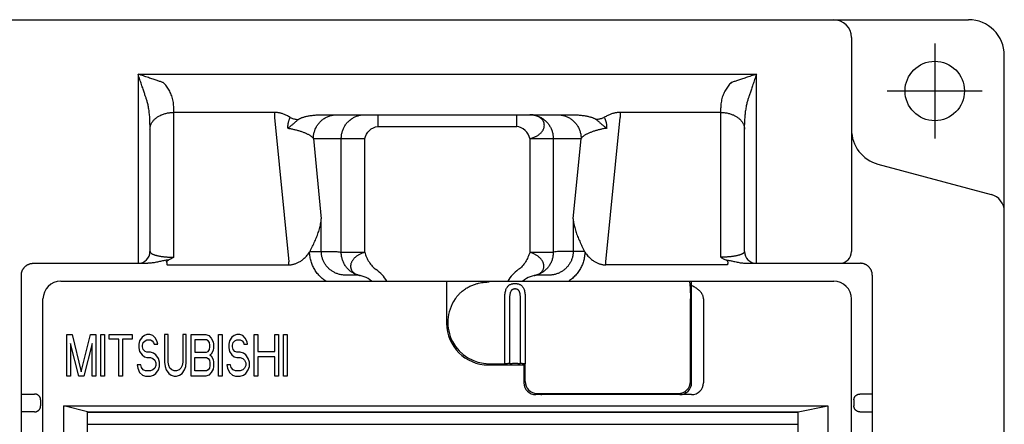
# Model space of a CAD drawing. Extents: x 30 to 700, y -51 to 301.
# Tile 5 of 6: x 217 to 300, y 167 to 201. Entities that reach past the tile are written whole.
import ezdxf

# ---------------------------------------------------------------- set-up
doc = ezdxf.new("R2010")
doc.units = 0
for name, color, linetype in [('10', 4, 'CONTINUOUS'), ('11', 7, 'CONTINUOUS'), ('12', 3, 'CONTINUOUS')]:
    doc.layers.add(name, color=color, linetype=linetype)

msp = doc.modelspace()

# ---------------------------------------------------------------- linework, layer by layer
at = {"layer": '10'}
for p, q in [((82.888, 200.87), (296.588, 200.87)), ((286.738, 199.37), (286.738, 181.37)), ((299.588, 53.37), (299.588, 197.87)), ((226.738, 196.284), (226.738, 180.37)), ((226.738, 196.284), (278.738, 196.284)), ((278.738, 180.37), (278.738, 196.284)), ((229.738, 180.881), (229.738, 193.456)), ((238.206, 193.065), (229.738, 193.065)), ((238.206, 193.065), (238.206, 192.628)), ((267.27, 193.065), (267.27, 192.628)), ((275.738, 193.065), (267.27, 193.065)), ((275.738, 180.881), (275.738, 193.456)), ((238.206, 192.628), (239.405, 180.484)), ((242.177, 192.87), (263.299, 192.87)), ((246.891, 192.87), (246.891, 191.87)), ((258.585, 191.87), (258.585, 192.87)), ((266.071, 180.484), (267.27, 192.628)), ((227.738, 192.041), (227.738, 181.37)), ((246.891, 191.87), (258.585, 191.87)), ((277.738, 181.37), (277.738, 192.041)), ((241.479, 190.87), (242.147, 184.104)), ((241.479, 190.87), (245.795, 190.87)), ((243.826, 181.3), (243.826, 190.87)), ((245.795, 181.3), (245.795, 190.87)), ((259.681, 190.87), (259.681, 181.3)), ((259.681, 190.87), (263.997, 190.87)), ((261.65, 190.87), (261.65, 181.3)), ((263.329, 184.104), (263.997, 190.87)), ((288.962, 188.717), (298.476, 186.168)), ((242.147, 181.37), (242.147, 184.104)), ((263.329, 184.104), (263.329, 181.37)), ((241.198, 181.37), (243.082, 181.37)), ((264.278, 181.37), (262.394, 181.37)), ((243.826, 181.3), (245.795, 181.3)), ((259.681, 181.3), (261.65, 181.3)), ((217.924, 180.37), (227.55, 180.37)), ((229.172, 180.239), (239.405, 180.239)), ((239.405, 180.239), (239.405, 180.484)), ((266.071, 180.239), (266.071, 180.484)), ((276.304, 180.239), (266.071, 180.239)), ((277.926, 180.37), (287.482, 180.37)), ((216.923, 52.37), (216.923, 179.37)), ((220.238, 178.87), (285.238, 178.87)), ((245.052, 179.37), (244.208, 179.37)), ((252.688, 178.87), (252.688, 175.32)), ((261.268, 179.37), (260.424, 179.37)), ((273.288, 170.32), (273.288, 178.87)), ((288.484, 179.37), (288.484, 75.37)), ((218.738, 119.62), (218.738, 177.37)), ((257.572, 171.92), (257.572, 177.37)), ((258.005, 171.937), (258.005, 177.37)), ((258.871, 177.37), (258.871, 171.937)), ((259.304, 177.37), (259.304, 171.92)), ((273.188, 170.42), (273.188, 177.37)), ((273.188, 177.37), (273.288, 177.37)), ((274.288, 177.37), (274.288, 170.32)), ((286.738, 52.37), (286.738, 177.37)), ((220.738, 170.87), (220.738, 174.37)), ((220.738, 174.37), (221.197, 174.37)), ((221.197, 174.37), (221.963, 171.242)), ((221.963, 171.242), (222.729, 174.37)), ((222.729, 174.37), (223.188, 174.37)), ((223.188, 174.37), (223.188, 170.87)), ((223.596, 170.87), (223.596, 174.37)), ((223.596, 174.37), (223.903, 174.37)), ((223.903, 174.37), (223.903, 170.87)), ((224.311, 173.997), (224.311, 174.37)), ((224.311, 174.37), (226.251, 174.37)), ((225.128, 173.997), (224.311, 173.997)), ((225.128, 170.87), (225.128, 173.997)), ((225.434, 173.997), (225.434, 170.87)), ((226.251, 173.997), (225.434, 173.997)), ((226.251, 174.37), (226.251, 173.997)), ((227.067, 174.146), (226.863, 173.848)), ((227.271, 174.295), (227.067, 174.146)), ((227.476, 174.37), (227.271, 174.295)), ((227.322, 173.848), (227.476, 173.923)), ((227.731, 174.37), (227.476, 174.37)), ((227.476, 173.923), (227.782, 173.923)), ((227.986, 174.295), (227.731, 174.37)), ((227.782, 173.923), (227.935, 173.848)), ((228.19, 174.072), (227.986, 174.295)), ((228.343, 173.774), (228.19, 174.072)), ((228.956, 174.37), (228.956, 172.061)), ((229.262, 174.37), (228.956, 174.37)), ((229.262, 172.061), (229.262, 174.37)), ((230.487, 174.37), (230.487, 172.061)), ((230.793, 174.37), (230.487, 174.37)), ((230.793, 172.061), (230.793, 174.37)), ((231.202, 170.87), (231.202, 174.37)), ((231.202, 174.37), (232.427, 174.37)), ((231.508, 173.923), (231.508, 172.88)), ((232.478, 173.923), (231.508, 173.923)), ((232.427, 174.37), (232.682, 174.295)), ((232.631, 173.848), (232.478, 173.923)), ((232.682, 174.295), (232.886, 174.072)), ((232.886, 174.072), (233.039, 173.774)), ((233.498, 170.87), (233.498, 174.37)), ((233.498, 174.37), (233.805, 174.37)), ((233.805, 174.37), (233.805, 170.87)), ((234.621, 174.146), (234.417, 173.848)), ((234.826, 174.295), (234.621, 174.146)), ((235.03, 174.37), (234.826, 174.295)), ((234.877, 173.848), (235.03, 173.923)), ((235.285, 174.37), (235.03, 174.37)), ((235.03, 173.923), (235.336, 173.923)), ((235.54, 174.295), (235.285, 174.37)), ((235.336, 173.923), (235.489, 173.848)), ((235.744, 174.072), (235.54, 174.295)), ((235.897, 173.774), (235.744, 174.072)), ((236.51, 170.87), (236.51, 174.37)), ((236.51, 174.37), (236.816, 174.37)), ((236.816, 174.37), (236.816, 172.955)), ((238.245, 172.955), (238.245, 174.37)), ((238.245, 174.37), (238.552, 174.37)), ((238.552, 174.37), (238.552, 170.87)), ((238.96, 170.87), (238.96, 174.37)), ((238.96, 174.37), (239.266, 174.37)), ((239.266, 174.37), (239.266, 170.87)), ((221.044, 173.625), (221.044, 170.87)), ((221.759, 170.87), (221.044, 173.625)), ((222.882, 173.625), (222.167, 170.87)), ((222.882, 170.87), (222.882, 173.625)), ((226.863, 173.848), (226.812, 173.551)), ((226.812, 173.551), (226.812, 173.253)), ((226.812, 173.253), (226.863, 172.955)), ((227.118, 173.476), (227.169, 173.7)), ((227.118, 173.327), (227.118, 173.476)), ((227.169, 173.104), (227.118, 173.327)), ((227.169, 173.7), (227.322, 173.848)), ((227.322, 172.955), (227.169, 173.104)), ((227.935, 173.848), (228.037, 173.7)), ((228.037, 173.7), (228.088, 173.551)), ((228.088, 173.551), (228.394, 173.551)), ((228.394, 173.551), (228.343, 173.774)), ((232.733, 173.7), (232.631, 173.848)), ((232.631, 172.955), (232.733, 173.104)), ((232.784, 173.476), (232.733, 173.7)), ((232.733, 173.104), (232.784, 173.327)), ((232.784, 173.327), (232.784, 173.476)), ((233.039, 173.774), (233.09, 173.551)), ((233.09, 173.253), (233.039, 173.029)), ((233.09, 173.551), (233.09, 173.253)), ((234.417, 173.848), (234.366, 173.551)), ((234.366, 173.551), (234.366, 173.253)), ((234.366, 173.253), (234.417, 172.955)), ((234.672, 173.476), (234.723, 173.7)), ((234.672, 173.327), (234.672, 173.476)), ((234.723, 173.104), (234.672, 173.327)), ((234.723, 173.7), (234.877, 173.848)), ((234.877, 172.955), (234.723, 173.104)), ((235.489, 173.848), (235.591, 173.7)), ((235.591, 173.7), (235.642, 173.551)), ((235.642, 173.551), (235.948, 173.551)), ((235.948, 173.551), (235.897, 173.774)), ((226.863, 172.955), (227.067, 172.657)), ((227.067, 172.657), (227.271, 172.508)), ((227.271, 172.508), (227.476, 172.434)), ((227.476, 172.88), (227.322, 172.955)), ((227.782, 172.88), (227.476, 172.88)), ((227.476, 172.434), (227.782, 172.434)), ((228.037, 172.806), (227.782, 172.88)), ((227.782, 172.434), (227.986, 172.359)), ((227.986, 172.359), (228.139, 172.21)), ((228.241, 172.657), (228.037, 172.806)), ((228.445, 172.359), (228.241, 172.657)), ((228.547, 172.061), (228.445, 172.359)), ((231.508, 172.88), (232.478, 172.88)), ((231.508, 171.317), (231.508, 172.434)), ((231.508, 172.434), (232.478, 172.434)), ((232.478, 172.88), (232.631, 172.955)), ((232.478, 172.434), (232.631, 172.359)), ((232.631, 172.359), (232.733, 172.21)), ((232.886, 172.731), (232.784, 172.657)), ((232.784, 172.657), (232.886, 172.582)), ((233.039, 173.029), (232.886, 172.731)), ((232.886, 172.582), (233.039, 172.285)), ((233.039, 172.285), (233.09, 172.061)), ((234.417, 172.955), (234.621, 172.657)), ((234.621, 172.657), (234.826, 172.508)), ((234.826, 172.508), (235.03, 172.434)), ((235.03, 172.88), (234.877, 172.955)), ((235.336, 172.88), (235.03, 172.88)), ((235.03, 172.434), (235.336, 172.434)), ((235.591, 172.806), (235.336, 172.88)), ((235.336, 172.434), (235.54, 172.359)), ((235.54, 172.359), (235.693, 172.21)), ((235.795, 172.657), (235.591, 172.806)), ((236, 172.359), (235.795, 172.657)), ((236.102, 172.061), (236, 172.359)), ((236.816, 172.955), (238.245, 172.955)), ((236.816, 172.508), (236.816, 170.87)), ((238.245, 172.508), (236.816, 172.508)), ((238.245, 170.87), (238.245, 172.508)), ((226.659, 171.838), (226.71, 171.54)), ((226.965, 171.838), (226.659, 171.838)), ((226.71, 171.54), (226.863, 171.168)), ((227.016, 171.614), (226.965, 171.838)), ((227.169, 171.391), (227.016, 171.614)), ((228.139, 171.54), (227.986, 171.391)), ((228.139, 172.21), (228.241, 171.987)), ((228.241, 171.763), (228.139, 171.54)), ((228.241, 171.987), (228.241, 171.763)), ((228.445, 171.391), (228.547, 171.689)), ((228.547, 171.689), (228.547, 172.061)), ((228.956, 172.061), (229.007, 171.689)), ((229.007, 171.689), (229.109, 171.391)), ((229.313, 171.763), (229.262, 172.061)), ((229.415, 171.54), (229.313, 171.763)), ((229.568, 171.391), (229.415, 171.54)), ((230.334, 171.54), (230.181, 171.391)), ((230.436, 171.763), (230.334, 171.54)), ((230.487, 172.061), (230.436, 171.763)), ((230.64, 171.391), (230.742, 171.689)), ((230.742, 171.689), (230.793, 172.061)), ((232.733, 171.54), (232.631, 171.391)), ((232.733, 172.21), (232.784, 171.987)), ((232.784, 171.763), (232.733, 171.54)), ((232.784, 171.987), (232.784, 171.763)), ((233.039, 171.465), (232.886, 171.168)), ((233.09, 171.689), (233.039, 171.465)), ((233.09, 172.061), (233.09, 171.689)), ((234.213, 171.838), (234.264, 171.54)), ((234.519, 171.838), (234.213, 171.838)), ((234.264, 171.54), (234.417, 171.168)), ((234.57, 171.614), (234.519, 171.838)), ((234.723, 171.391), (234.57, 171.614)), ((235.693, 171.54), (235.54, 171.391)), ((235.693, 172.21), (235.795, 171.987)), ((235.795, 171.763), (235.693, 171.54)), ((235.795, 171.987), (235.795, 171.763)), ((236, 171.391), (236.102, 171.689)), ((236.102, 171.689), (236.102, 172.061)), ((256.188, 171.82), (259.288, 171.82)), ((256.263, 171.92), (257.572, 171.92)), ((259.188, 171.921), (259.188, 170.32)), ((259.288, 170.42), (259.288, 171.92)), ((221.044, 170.87), (220.738, 170.87)), ((222.167, 170.87), (221.759, 170.87)), ((223.188, 170.87), (222.882, 170.87)), ((223.903, 170.87), (223.596, 170.87)), ((225.434, 170.87), (225.128, 170.87)), ((226.863, 171.168), (227.118, 170.944)), ((227.118, 170.944), (227.373, 170.87)), ((227.373, 171.317), (227.169, 171.391)), ((227.782, 171.317), (227.373, 171.317)), ((227.373, 170.87), (227.782, 170.87)), ((227.986, 171.391), (227.782, 171.317)), ((227.782, 170.87), (228.037, 170.944)), ((228.037, 170.944), (228.241, 171.093)), ((228.241, 171.093), (228.445, 171.391)), ((229.109, 171.391), (229.313, 171.093)), ((229.313, 171.093), (229.517, 170.944)), ((229.517, 170.944), (229.772, 170.87)), ((229.772, 171.317), (229.568, 171.391)), ((229.977, 171.317), (229.772, 171.317)), ((229.772, 170.87), (229.977, 170.87)), ((230.181, 171.391), (229.977, 171.317)), ((229.977, 170.87), (230.232, 170.944)), ((230.232, 170.944), (230.436, 171.093)), ((230.436, 171.093), (230.64, 171.391)), ((232.427, 170.87), (231.202, 170.87)), ((232.478, 171.317), (231.508, 171.317)), ((232.682, 170.944), (232.427, 170.87)), ((232.631, 171.391), (232.478, 171.317)), ((232.886, 171.168), (232.682, 170.944)), ((233.805, 170.87), (233.498, 170.87)), ((234.417, 171.168), (234.672, 170.944)), ((234.672, 170.944), (234.928, 170.87)), ((234.928, 171.317), (234.723, 171.391)), ((235.336, 171.317), (234.928, 171.317)), ((234.928, 170.87), (235.336, 170.87)), ((235.54, 171.391), (235.336, 171.317)), ((235.336, 170.87), (235.591, 170.944)), ((235.591, 170.944), (235.795, 171.093)), ((235.795, 171.093), (236, 171.391)), ((236.816, 170.87), (236.51, 170.87)), ((238.552, 170.87), (238.245, 170.87)), ((239.266, 170.87), (238.96, 170.87)), ((216.992, 169.37), (218.038, 169.37)), ((273.288, 169.32), (260.188, 169.32)), ((260.288, 169.42), (272.188, 169.42)), ((261.988, 169.42), (261.988, 169.32)), ((264.688, 169.32), (264.688, 169.42)), ((265.638, 169.42), (265.638, 169.32)), ((267.438, 169.32), (267.438, 169.42)), ((267.938, 169.42), (267.938, 169.32)), ((269.938, 169.32), (269.938, 169.42)), ((270.463, 169.42), (270.463, 169.32)), ((271.413, 169.32), (271.413, 169.42)), ((272.288, 169.32), (272.288, 169.425)), ((272.788, 169.454), (272.788, 169.62)), ((288.484, 169.37), (287.438, 169.37)), ((218.538, 168.87), (218.538, 168.37)), ((286.938, 168.87), (286.938, 168.37)), ((218.038, 167.87), (216.992, 167.87)), ((287.438, 167.87), (288.484, 167.87))]:
    msp.add_line(p, q, dxfattribs=at)
msp.add_circle((293.738, 194.87), 2.5, dxfattribs=at)
for centre, radius, start, end in [((285.238, 199.37), 1.5, 0, 90), ((296.588, 197.87), 3, 0, 90), ((289.738, 191.615), 3, 180, 255), ((298.088, 184.719), 1.5, 0, 75), ((226.738, 181.37), 1, 270, 0), ((278.738, 181.37), 1, 180, 270), ((285.738, 181.37), 1, 270, 0), ((245.052, 177.37), 3, 30.00407, 55.30583), ((260.424, 177.37), 3, 124.69257, 149.99601), ((220.238, 177.37), 1.5, 90, 180), ((245.052, 177.37), 2, 48.59077, 90), ((260.424, 177.37), 2, 90, 131.40923), ((285.238, 177.37), 1.5, 0, 90), ((256.263, 175.395), 3.475, 145.36508, 270), ((256.188, 175.32), 3.5, 180, 270), ((260.188, 170.32), 1, 180, 270), ((260.288, 170.42), 1, 180, 270), ((272.188, 170.42), 1, 270, 0), ((272.288, 170.32), 1, 270, 0), ((273.288, 170.32), 1, 270, 0), ((260.688, 169.82), 0.5, 233.15212, 270)]:
    msp.add_arc(centre, radius, start, end, dxfattribs=at)
for points, start_tangent, end_tangent in [([(227.445, 194.163), (227.365, 194.404), (227.27, 194.689), (227.158, 195.024), (227.029, 195.411), (226.887, 195.837), (226.738, 196.284)], (-0.316538, 0.94858), (-0.315938, 0.94878)), ([(228.859, 195.577), (228.618, 195.657), (228.333, 195.752), (227.998, 195.864), (227.611, 195.993), (227.185, 196.135), (226.738, 196.284)], (-0.948706, 0.31616), (-0.94878, 0.315938)), ([(278.738, 196.284), (278.291, 196.135), (277.865, 195.993), (277.478, 195.864), (277.144, 195.752), (276.858, 195.657), (276.617, 195.577)], (-0.948779, -0.31594), (-0.948706, -0.316159)), ([(278.738, 196.284), (278.589, 195.837), (278.447, 195.411), (278.318, 195.024), (278.207, 194.689), (278.111, 194.404), (278.031, 194.163)], (-0.31594, -0.948779), (-0.316539, -0.94858)), ([(229.738, 193.456), (229.729, 193.685), (229.703, 193.911), (229.661, 194.132), (229.603, 194.347), (229.53, 194.554), (229.443, 194.752), (229.345, 194.94), (229.236, 195.117), (229.118, 195.281), (228.993, 195.435), (228.859, 195.577)], (0.000002, 1), (-0.707113, 0.7071)), ([(276.617, 195.577), (276.483, 195.435), (276.358, 195.281), (276.24, 195.117), (276.131, 194.94), (276.033, 194.752), (275.946, 194.554), (275.873, 194.347), (275.815, 194.132), (275.773, 193.911), (275.747, 193.685), (275.738, 193.456)], (-0.707113, -0.7071), (0.000002, -1)), ([(227.738, 192.041), (227.735, 192.271), (227.726, 192.497), (227.712, 192.718), (227.693, 192.932), (227.669, 193.14), (227.64, 193.338), (227.607, 193.526), (227.571, 193.703), (227.531, 193.867), (227.49, 194.02), (227.445, 194.163)], (0.000001, 1), (-0.316201, 0.948692)), ([(278.031, 194.163), (277.987, 194.02), (277.945, 193.867), (277.905, 193.703), (277.869, 193.526), (277.836, 193.338), (277.807, 193.14), (277.783, 192.932), (277.764, 192.718), (277.75, 192.497), (277.741, 192.271), (277.738, 192.041)], (-0.316201, -0.948692), (0.000001, -1)), ([(227.738, 191.651), (227.744, 191.757), (227.76, 191.862), (227.788, 191.966), (227.827, 192.068), (227.876, 192.168), (227.936, 192.265), (228.006, 192.358), (228.086, 192.448), (228.174, 192.533), (228.272, 192.613), (228.378, 192.688), (228.491, 192.757), (228.611, 192.82), (228.738, 192.876), (228.87, 192.925), (229.007, 192.968), (229.149, 193.003), (229.293, 193.03), (229.44, 193.05), (229.589, 193.061), (229.738, 193.065)], (0, 1), (1, 0)), ([(239.533, 192.637), (239.38, 192.728), (239.236, 192.805), (239.101, 192.868), (238.972, 192.919), (238.85, 192.962), (238.733, 192.995), (238.621, 193.022), (238.513, 193.041), (238.408, 193.055), (238.306, 193.063), (238.206, 193.065)], (-0.845403, 0.53413), (-1, -0.000001)), ([(267.27, 193.065), (267.17, 193.063), (267.067, 193.055), (266.963, 193.041), (266.854, 193.022), (266.742, 192.995), (266.625, 192.962), (266.503, 192.919), (266.375, 192.867), (266.24, 192.805), (266.097, 192.729), (265.944, 192.637)], (-1, 0.000001), (-0.845403, -0.53413)), ([(275.738, 193.065), (275.888, 193.061), (276.036, 193.05), (276.183, 193.03), (276.328, 193.003), (276.469, 192.968), (276.606, 192.925), (276.738, 192.876), (276.865, 192.82), (276.985, 192.757), (277.098, 192.688), (277.204, 192.613), (277.302, 192.533), (277.391, 192.448), (277.47, 192.358), (277.54, 192.265), (277.6, 192.168), (277.649, 192.068), (277.688, 191.966), (277.716, 191.862), (277.732, 191.757), (277.738, 191.651)], (1, 0), (0, -1)), ([(239.33, 191.737), (239.334, 191.846), (239.341, 191.952), (239.352, 192.056), (239.366, 192.154), (239.384, 192.245), (239.406, 192.33), (239.431, 192.411), (239.46, 192.489), (239.494, 192.564), (239.533, 192.637)], (0.015978, 0.999872), (0.496122, 0.868253)), ([(239.33, 191.737), (239.442, 191.818), (239.547, 191.899), (239.646, 191.98), (239.738, 192.057), (239.822, 192.129), (239.9, 192.199), (239.975, 192.266), (240.049, 192.332), (240.122, 192.397), (240.194, 192.461)], (0.818092, 0.575087), (0.756066, 0.654495)), ([(239.533, 192.637), (239.668, 192.583), (239.803, 192.537), (239.936, 192.502), (240.067, 192.476), (240.194, 192.461)], (0.917103, -0.39865), (0.996418, -0.084565)), ([(240.194, 192.461), (240.224, 192.484), (240.262, 192.51), (240.308, 192.536), (240.365, 192.565), (240.433, 192.595), (240.516, 192.627), (240.613, 192.659), (240.725, 192.692), (240.852, 192.724), (240.991, 192.755), (241.139, 192.783), (241.297, 192.808), (241.463, 192.829), (241.635, 192.846), (241.812, 192.859), (241.994, 192.867), (242.177, 192.87)], (0.756168, 0.654378), (1, 0)), ([(241.479, 190.87), (241.484, 191.019), (241.501, 191.168), (241.528, 191.315), (241.566, 191.459), (241.615, 191.6), (241.674, 191.737), (241.743, 191.87), (241.821, 191.996), (241.909, 192.117), (242.005, 192.23), (242.109, 192.336), (242.221, 192.433), (242.339, 192.522), (242.464, 192.602), (242.594, 192.672), (242.729, 192.731), (242.868, 192.781), (243.01, 192.82), (243.155, 192.847), (243.301, 192.864), (243.449, 192.87)], (0, 1), (1, 0)), ([(243.826, 190.87), (243.831, 191.012), (243.846, 191.154), (243.871, 191.295), (243.906, 191.433), (243.95, 191.569), (244.004, 191.701), (244.067, 191.828), (244.138, 191.951), (244.219, 192.068), (244.307, 192.179), (244.403, 192.284), (244.506, 192.381), (244.615, 192.471), (244.731, 192.552), (244.852, 192.625), (244.977, 192.689), (245.107, 192.744), (245.241, 192.789), (245.377, 192.824), (245.515, 192.849), (245.655, 192.865), (245.795, 192.87)], (0, 1), (1, 0)), ([(259.681, 190.87), (259.792, 190.894), (259.901, 190.925), (260.007, 190.962), (260.11, 191.005), (260.21, 191.052), (260.304, 191.105), (260.394, 191.163), (260.478, 191.225), (260.555, 191.291), (260.626, 191.361), (260.689, 191.433), (260.745, 191.508), (260.793, 191.586), (260.832, 191.665), (260.864, 191.746), (260.886, 191.827), (260.899, 191.908), (260.904, 191.989), (260.899, 192.069), (260.886, 192.147), (260.864, 192.224), (260.832, 192.298), (260.793, 192.37), (260.745, 192.438), (260.689, 192.502), (260.626, 192.563), (260.555, 192.618), (260.478, 192.669), (260.394, 192.715), (260.304, 192.755), (260.21, 192.79), (260.11, 192.818), (260.007, 192.841), (259.901, 192.857), (259.792, 192.866), (259.681, 192.87)], (0.981747, 0.190191), (-1, 0)), ([(259.681, 192.87), (259.821, 192.865), (259.961, 192.849), (260.099, 192.824), (260.236, 192.789), (260.369, 192.744), (260.499, 192.689), (260.625, 192.625), (260.746, 192.552), (260.861, 192.471), (260.97, 192.381), (261.073, 192.284), (261.169, 192.179), (261.257, 192.068), (261.338, 191.951), (261.409, 191.828), (261.472, 191.701), (261.526, 191.569), (261.57, 191.433), (261.605, 191.295), (261.63, 191.154), (261.645, 191.012), (261.65, 190.87)], (1, 0), (0, -1)), ([(262.028, 192.87), (262.175, 192.864), (262.321, 192.847), (262.466, 192.82), (262.608, 192.781), (262.747, 192.731), (262.882, 192.672), (263.012, 192.602), (263.137, 192.522), (263.256, 192.433), (263.367, 192.336), (263.471, 192.23), (263.567, 192.117), (263.655, 191.996), (263.733, 191.87), (263.802, 191.737), (263.861, 191.6), (263.91, 191.459), (263.948, 191.315), (263.975, 191.168), (263.992, 191.019), (263.997, 190.87)], (1, 0), (0, -1)), ([(263.299, 192.87), (263.483, 192.867), (263.664, 192.859), (263.842, 192.846), (264.014, 192.829), (264.18, 192.807), (264.338, 192.782), (264.487, 192.754), (264.626, 192.724), (264.752, 192.691), (264.864, 192.659), (264.961, 192.626), (265.043, 192.595), (265.112, 192.565), (265.168, 192.536), (265.214, 192.51), (265.252, 192.484), (265.282, 192.461)], (1, 0), (0.756165, -0.654381)), ([(265.944, 192.637), (265.808, 192.583), (265.673, 192.537), (265.54, 192.502), (265.409, 192.476), (265.282, 192.461)], (-0.917103, -0.398649), (-0.996418, -0.084565)), ([(265.282, 192.461), (265.355, 192.397), (265.427, 192.332), (265.501, 192.266), (265.576, 192.199), (265.654, 192.129), (265.738, 192.057), (265.83, 191.98), (265.929, 191.899), (266.034, 191.818), (266.146, 191.737)], (0.756065, -0.654497), (0.818071, -0.575118)), ([(265.944, 192.637), (265.982, 192.564), (266.016, 192.489), (266.045, 192.411), (266.07, 192.33), (266.092, 192.245), (266.11, 192.154), (266.125, 192.056), (266.136, 191.953), (266.143, 191.846), (266.146, 191.737)], (0.496122, -0.868253), (0.015991, -0.999872)), ([(239.33, 191.737), (239.474, 191.713), (239.617, 191.686), (239.758, 191.657), (239.898, 191.625), (240.035, 191.591), (240.169, 191.555), (240.301, 191.517), (240.428, 191.477), (240.551, 191.435), (240.669, 191.39), (240.782, 191.344), (240.889, 191.296), (240.99, 191.247), (241.084, 191.196), (241.171, 191.143), (241.249, 191.09), (241.32, 191.036), (241.382, 190.981), (241.435, 190.925), (241.479, 190.87)], (0.987126, -0.159946), (0.57616, -0.817337)), ([(245.795, 190.87), (246.891, 191.87)], (0.191787, 0.981437), (1, 0)), ([(259.681, 190.87), (258.585, 191.87)], (-0.190191, 0.981747), (-1, 0)), ([(266.146, 191.737), (266.002, 191.713), (265.859, 191.686), (265.718, 191.657), (265.578, 191.625), (265.441, 191.591), (265.307, 191.555), (265.176, 191.517), (265.048, 191.477), (264.925, 191.435), (264.807, 191.39), (264.694, 191.344), (264.587, 191.296), (264.486, 191.247), (264.392, 191.196), (264.305, 191.143), (264.227, 191.09), (264.156, 191.036), (264.094, 190.981), (264.041, 190.925), (263.997, 190.87)], (-0.987126, -0.159943), (-0.57616, -0.817337)), ([(241.198, 181.37), (241.302, 181.585), (241.405, 181.798), (241.505, 182.009), (241.6, 182.219), (241.692, 182.428), (241.777, 182.637), (241.856, 182.846), (241.927, 183.055), (241.99, 183.264), (242.045, 183.474), (242.089, 183.684), (242.123, 183.894), (242.147, 184.104)], (0.436016, 0.899939), (0.086615, 0.996242)), ([(263.329, 184.104), (263.353, 183.894), (263.387, 183.684), (263.431, 183.474), (263.486, 183.264), (263.549, 183.055), (263.62, 182.846), (263.699, 182.637), (263.785, 182.428), (263.876, 182.219), (263.972, 182.009), (264.071, 181.798), (264.174, 181.585), (264.278, 181.37)], (0.086615, -0.996242), (0.436016, -0.899939)), ([(227.738, 181.37), (227.743, 181.336), (227.757, 181.303), (227.78, 181.27), (227.812, 181.238), (227.853, 181.207), (227.902, 181.176), (227.958, 181.147), (228.022, 181.119), (228.093, 181.092), (228.17, 181.066), (228.253, 181.042), (228.341, 181.02), (228.433, 180.999), (228.53, 180.98), (228.63, 180.963), (228.733, 180.947), (228.839, 180.933), (228.947, 180.921), (229.057, 180.91), (229.168, 180.901), (229.281, 180.894), (229.395, 180.888), (229.51, 180.884), (229.624, 180.882), (229.738, 180.881)], (0.000004, -1), (1, -0.000004)), ([(241.163, 181.297), (241.18, 181.333), (241.198, 181.37)], (0.430902, 0.902399), (0.433885, 0.900968)), ([(244.208, 179.37), (244.073, 179.374), (243.938, 179.387), (243.803, 179.409), (243.67, 179.439), (243.54, 179.478), (243.413, 179.524), (243.29, 179.579), (243.17, 179.642), (243.056, 179.712), (242.946, 179.789), (242.842, 179.872), (242.744, 179.962), (242.652, 180.058), (242.567, 180.16), (242.489, 180.266), (242.419, 180.377), (242.356, 180.492), (242.301, 180.611), (242.254, 180.733), (242.216, 180.857), (242.186, 180.984), (242.164, 181.112), (242.151, 181.241), (242.147, 181.37)], (-1, 0.000002), (-0.000003, 1)), ([(243.082, 181.37), (243.268, 181.365), (243.454, 181.352), (243.64, 181.331), (243.826, 181.3)], (1, 0.000015), (0.982573, -0.185875)), ([(263.329, 181.37), (263.325, 181.241), (263.312, 181.112), (263.29, 180.984), (263.26, 180.857), (263.222, 180.733), (263.175, 180.611), (263.12, 180.492), (263.057, 180.377), (262.987, 180.266), (262.909, 180.16), (262.824, 180.058), (262.732, 179.962), (262.634, 179.872), (262.53, 179.789), (262.42, 179.712), (262.306, 179.642), (262.186, 179.579), (262.063, 179.525), (261.936, 179.478), (261.806, 179.439), (261.673, 179.409), (261.539, 179.387), (261.403, 179.374), (261.268, 179.37)], (-0.000003, -1), (-1, -0.000002)), ([(262.394, 181.37), (262.146, 181.362), (261.898, 181.339), (261.65, 181.3)], (-1, 0.000014), (-0.982573, -0.185875)), ([(264.278, 181.37), (264.296, 181.333), (264.313, 181.297)], (0.433892, -0.900965), (0.430902, -0.902399)), ([(277.738, 181.37), (277.733, 181.336), (277.719, 181.303), (277.696, 181.27), (277.664, 181.238), (277.623, 181.207), (277.575, 181.176), (277.518, 181.147), (277.454, 181.119), (277.383, 181.092), (277.306, 181.066), (277.223, 181.042), (277.135, 181.02), (277.043, 180.999), (276.947, 180.98), (276.847, 180.963), (276.743, 180.947), (276.637, 180.933), (276.529, 180.921), (276.42, 180.91), (276.308, 180.901), (276.195, 180.894), (276.081, 180.888), (275.966, 180.884), (275.852, 180.882), (275.738, 180.881)], (-0.000004, -1), (-1, -0.000004)), ([(229.315, 180.654), (229.174, 180.635), (229.027, 180.61), (228.873, 180.58), (228.71, 180.546), (228.54, 180.509), (228.363, 180.472), (228.181, 180.436), (228, 180.406), (227.833, 180.385), (227.685, 180.373), (227.55, 180.37)], (-0.992944, -0.118584), (-1, 0.000001)), ([(229.137, 180.484), (229.136, 180.494), (229.138, 180.505), (229.142, 180.517), (229.148, 180.53), (229.157, 180.543), (229.17, 180.558), (229.185, 180.573), (229.203, 180.588), (229.225, 180.604), (229.251, 180.62), (229.281, 180.637), (229.316, 180.654)], (-0.139249, 0.990257), (0.909575, 0.41554)), ([(229.738, 180.881), (229.592, 180.795), (229.451, 180.72), (229.316, 180.654)], (-0.851045, -0.525093), (-0.909569, -0.415553)), ([(239.405, 180.239), (239.513, 180.243), (239.622, 180.253), (239.731, 180.271), (239.841, 180.296), (239.953, 180.329), (240.066, 180.371), (240.181, 180.423), (240.297, 180.484), (240.415, 180.556), (240.534, 180.64), (240.656, 180.738), (240.779, 180.85), (240.905, 180.979), (241.033, 181.127), (241.163, 181.297)], (1, 0.000017), (0.586478, 0.809965)), ([(242.525, 178.87), (242.368, 178.979), (242.215, 179.101), (242.071, 179.233), (241.935, 179.373), (241.81, 179.521), (241.694, 179.676), (241.589, 179.839), (241.495, 180.007), (241.412, 180.181), (241.34, 180.359), (241.28, 180.542), (241.233, 180.728), (241.197, 180.917), (241.174, 181.107), (241.163, 181.297)], (-0.837217, 0.54687), (-0.024598, 0.999697)), ([(245.424, 179.335), (245.284, 179.367), (245.146, 179.409), (245.012, 179.461), (244.883, 179.523), (244.758, 179.595), (244.639, 179.675), (244.525, 179.765), (244.419, 179.862), (244.32, 179.967), (244.229, 180.079), (244.146, 180.198), (244.072, 180.323), (244.007, 180.452), (243.951, 180.587), (243.906, 180.725), (243.87, 180.866), (243.845, 181.009), (243.83, 181.154), (243.826, 181.3)], (-0.98257, 0.185891), (0.005702, 0.999984)), ([(245.795, 181.3), (245.681, 181.264), (245.569, 181.222), (245.461, 181.174), (245.356, 181.121), (245.256, 181.063), (245.161, 181), (245.072, 180.933), (244.989, 180.862), (244.914, 180.788), (244.846, 180.711), (244.786, 180.632), (244.734, 180.55), (244.691, 180.468), (244.657, 180.384), (244.631, 180.301), (244.616, 180.217), (244.609, 180.135), (244.612, 180.054), (244.625, 179.974), (244.647, 179.897), (244.678, 179.823), (244.718, 179.753), (244.767, 179.686), (244.824, 179.623), (244.889, 179.565), (244.962, 179.513), (245.042, 179.465), (245.129, 179.423), (245.222, 179.388), (245.321, 179.358), (245.424, 179.335)], (-0.960721, -0.277516), (0.98257, -0.185892)), ([(245.795, 181.3), (245.947, 180.881), (246.158, 180.482), (246.429, 180.127), (246.759, 179.836)], (0.277518, -0.96072), (0.822237, -0.569145)), ([(259.681, 181.3), (259.529, 180.881), (259.318, 180.482), (259.047, 180.127), (258.717, 179.836)], (-0.277519, -0.96072), (-0.822214, -0.569179)), ([(260.052, 179.335), (260.156, 179.358), (260.254, 179.388), (260.347, 179.423), (260.434, 179.465), (260.514, 179.513), (260.587, 179.565), (260.652, 179.623), (260.709, 179.686), (260.758, 179.753), (260.798, 179.823), (260.829, 179.897), (260.851, 179.974), (260.864, 180.054), (260.867, 180.135), (260.86, 180.217), (260.845, 180.301), (260.82, 180.384), (260.785, 180.468), (260.742, 180.55), (260.69, 180.632), (260.63, 180.711), (260.562, 180.788), (260.487, 180.862), (260.404, 180.933), (260.315, 181), (260.22, 181.063), (260.12, 181.121), (260.016, 181.174), (259.907, 181.222), (259.795, 181.264), (259.681, 181.3)], (0.98257, 0.185892), (-0.96072, 0.277519)), ([(261.65, 181.3), (261.646, 181.154), (261.631, 181.009), (261.606, 180.866), (261.57, 180.725), (261.525, 180.587), (261.469, 180.452), (261.404, 180.323), (261.33, 180.198), (261.247, 180.079), (261.156, 179.967), (261.057, 179.862), (260.951, 179.765), (260.838, 179.675), (260.718, 179.595), (260.593, 179.523), (260.464, 179.461), (260.33, 179.409), (260.192, 179.367), (260.052, 179.335)], (0.005704, -0.999984), (-0.98257, -0.185891)), ([(264.313, 181.297), (264.302, 181.107), (264.279, 180.917), (264.243, 180.728), (264.196, 180.542), (264.136, 180.359), (264.065, 180.181), (263.982, 180.007), (263.887, 179.839), (263.782, 179.676), (263.667, 179.521), (263.541, 179.373), (263.406, 179.233), (263.261, 179.101), (263.108, 178.979), (262.951, 178.87)], (-0.024599, -0.999697), (-0.837217, -0.54687)), ([(264.313, 181.297), (264.443, 181.127), (264.572, 180.979), (264.697, 180.85), (264.821, 180.738), (264.942, 180.64), (265.061, 180.556), (265.179, 180.484), (265.295, 180.423), (265.41, 180.371), (265.523, 180.329), (265.635, 180.296), (265.745, 180.271), (265.854, 180.253), (265.963, 180.243), (266.071, 180.239)], (0.586478, -0.809965), (1, -0.000017)), ([(275.738, 180.881), (275.884, 180.795), (276.025, 180.72), (276.161, 180.654)], (0.851045, -0.525093), (0.909569, -0.415553)), ([(276.161, 180.654), (276.302, 180.635), (276.449, 180.61), (276.604, 180.58), (276.766, 180.546), (276.936, 180.509), (277.113, 180.472), (277.295, 180.436), (277.476, 180.406), (277.643, 180.385), (277.791, 180.373), (277.926, 180.37)], (0.992944, -0.118584), (1, 0.000001)), ([(276.339, 180.484), (276.34, 180.494), (276.338, 180.505), (276.334, 180.517), (276.328, 180.53), (276.319, 180.543), (276.307, 180.558), (276.291, 180.573), (276.273, 180.588), (276.251, 180.604), (276.225, 180.62), (276.195, 180.637), (276.161, 180.654)], (0.139249, 0.990257), (-0.909575, 0.41554)), ([(216.923, 179.37), (216.925, 179.441), (216.933, 179.511), (216.945, 179.582), (216.963, 179.651), (216.986, 179.719), (217.013, 179.785), (217.045, 179.849), (217.081, 179.91), (217.122, 179.969), (217.167, 180.024), (217.216, 180.077), (217.268, 180.125), (217.324, 180.17), (217.383, 180.211), (217.444, 180.247), (217.508, 180.279), (217.574, 180.307), (217.642, 180.329), (217.712, 180.347), (217.782, 180.36), (217.853, 180.367), (217.924, 180.37)], (0.000003, 1), (1, 0.000003)), ([(229.137, 180.484), (229.143, 180.438), (229.15, 180.39), (229.157, 180.341), (229.164, 180.29), (229.172, 180.239)], (0.139249, -0.990257), (0.143402, -0.989665)), ([(276.339, 180.484), (276.333, 180.438), (276.326, 180.39), (276.319, 180.341), (276.312, 180.29), (276.304, 180.239)], (-0.139249, -0.990257), (-0.143402, -0.989665)), ([(288.484, 179.37), (288.481, 179.441), (288.474, 179.511), (288.461, 179.582), (288.443, 179.651), (288.421, 179.719), (288.393, 179.785), (288.361, 179.849), (288.325, 179.91), (288.284, 179.969), (288.239, 180.024), (288.19, 180.077), (288.138, 180.125), (288.082, 180.17), (288.024, 180.211), (287.962, 180.247), (287.898, 180.279), (287.832, 180.307), (287.764, 180.329), (287.694, 180.347), (287.624, 180.36), (287.553, 180.367), (287.482, 180.37)], (-0.000003, 1), (-1, 0.000003)), ([(273.083, 178.87), (273.097, 178.857), (273.11, 178.818), (273.123, 178.755), (273.136, 178.668), (273.147, 178.559), (273.157, 178.43), (273.166, 178.282), (273.174, 178.119), (273.18, 177.943), (273.184, 177.758), (273.187, 177.565), (273.188, 177.37)], (1, 0), (0, -1)), ([(253.404, 177.37), (253.552, 177.567), (253.73, 177.768), (253.942, 177.969), (254.194, 178.167), (254.49, 178.353), (254.805, 178.509), (255.106, 178.621), (255.379, 178.697), (255.63, 178.747), (255.861, 178.777), (256.073, 178.793), (256.263, 178.797)], (0.568345, 0.82279), (1, 0)), ([(257.572, 177.37), (257.577, 177.563), (257.592, 177.749), (257.617, 177.923), (257.653, 178.082), (257.703, 178.223), (257.765, 178.344), (257.839, 178.442), (257.921, 178.517), (258.01, 178.574), (258.102, 178.614), (258.197, 178.642), (258.293, 178.659), (258.39, 178.668), (258.487, 178.668), (258.584, 178.659), (258.68, 178.642), (258.775, 178.614), (258.867, 178.573), (258.956, 178.517), (259.038, 178.441), (259.111, 178.344), (259.173, 178.224), (259.223, 178.082), (259.259, 177.922), (259.285, 177.748), (259.299, 177.562), (259.304, 177.37)], (-0.000039, 1), (-0.000039, -1)), ([(258.005, 177.37), (258.007, 177.498), (258.015, 177.622), (258.027, 177.738), (258.046, 177.844), (258.07, 177.939), (258.102, 178.019), (258.138, 178.084), (258.18, 178.135), (258.224, 178.172), (258.27, 178.2), (258.318, 178.218), (258.365, 178.23), (258.414, 178.235), (258.463, 178.235), (258.511, 178.229), (258.559, 178.218), (258.606, 178.199), (258.653, 178.172), (258.697, 178.134), (258.738, 178.084), (258.775, 178.019), (258.806, 177.939), (258.83, 177.845), (258.849, 177.738), (258.861, 177.622), (258.869, 177.498), (258.871, 177.37)], (-0.00001, 1), (-0.000009, -1)), ([(274.288, 177.37), (274.285, 177.438), (274.275, 177.508), (274.259, 177.578), (274.235, 177.65), (274.203, 177.724), (274.163, 177.799), (274.112, 177.877), (274.048, 177.958), (273.97, 178.042), (273.874, 178.13), (273.76, 178.219), (273.628, 178.308), (273.473, 178.398), (273.288, 178.488)], (0, 1), (-0.912871, 0.408248)), ([(258.005, 171.937), (257.963, 171.933), (257.912, 171.929), (257.853, 171.926), (257.789, 171.923), (257.719, 171.921), (257.646, 171.92), (257.572, 171.92)], (-0.992745, -0.120238), (-1, 0)), ([(258.005, 171.937), (258.051, 171.942), (258.107, 171.946), (258.171, 171.949), (258.242, 171.952), (258.319, 171.954), (258.398, 171.955), (258.478, 171.955), (258.558, 171.954), (258.634, 171.952), (258.705, 171.949), (258.77, 171.946), (258.825, 171.942), (258.871, 171.937)], (0.992745, 0.120238), (0.992745, -0.120238)), ([(259.288, 171.92), (259.216, 171.92), (259.146, 171.922), (259.079, 171.923), (259.017, 171.926), (258.961, 171.929), (258.912, 171.933), (258.871, 171.937)], (-0.999997, 0.00224), (-0.992745, 0.120238)), ([(259.304, 171.92), (259.296, 171.92), (259.288, 171.92)], (-1, -0.000001), (-0.999997, 0.002239)), ([(218.538, 168.87), (218.536, 168.919), (218.528, 168.967), (218.517, 169.015), (218.5, 169.061), (218.479, 169.105), (218.454, 169.147), (218.424, 169.187), (218.392, 169.223), (218.355, 169.256), (218.316, 169.285), (218.274, 169.311), (218.229, 169.332), (218.183, 169.348), (218.135, 169.36), (218.087, 169.367), (218.038, 169.37)], (0, 1), (-1, 0)), ([(261.433, 169.32), (261.406, 169.36), (261.372, 169.42)], (-0.567593, 0.823309), (-0.467725, 0.883874)), ([(261.376, 169.42), (261.429, 169.344), (261.447, 169.32)], (0.526925, -0.849912), (0.627042, -0.778986)), ([(286.938, 168.87), (286.94, 168.919), (286.948, 168.967), (286.96, 169.015), (286.976, 169.061), (286.997, 169.105), (287.022, 169.147), (287.052, 169.187), (287.084, 169.223), (287.121, 169.256), (287.16, 169.285), (287.203, 169.311), (287.247, 169.332), (287.293, 169.348), (287.341, 169.36), (287.389, 169.367), (287.438, 169.37)], (0, 1), (1, 0)), ([(218.038, 167.87), (218.087, 167.872), (218.135, 167.879), (218.183, 167.891), (218.229, 167.908), (218.274, 167.929), (218.316, 167.954), (218.355, 167.983), (218.392, 168.016), (218.424, 168.052), (218.454, 168.092), (218.479, 168.134), (218.5, 168.179), (218.517, 168.225), (218.528, 168.272), (218.536, 168.321), (218.538, 168.37)], (1, 0), (0, 1)), ([(287.438, 167.87), (287.389, 167.872), (287.341, 167.879), (287.293, 167.891), (287.247, 167.908), (287.203, 167.929), (287.16, 167.954), (287.121, 167.983), (287.085, 168.016), (287.052, 168.052), (287.022, 168.092), (286.997, 168.134), (286.976, 168.179), (286.96, 168.225), (286.948, 168.272), (286.94, 168.321), (286.938, 168.37)], (-1, 0), (0, 1))]:
    msp.add_spline(points, degree=3, dxfattribs=dict(at, start_tangent=start_tangent, end_tangent=end_tangent))
at = {"layer": '11'}
for p, q in [((220.488, 168.37), (284.738, 168.37)), ((222.488, 167.87), (220.488, 168.37)), ((220.488, 135.198), (220.488, 168.37)), ((282.238, 167.87), (284.738, 168.37)), ((284.738, 168.37), (284.738, 135.14)), ((222.488, 167.87), (282.238, 167.87)), ((222.488, 135.516), (222.488, 167.87)), ((282.238, 167.82), (222.488, 167.82)), ((282.238, 135.44), (282.238, 167.87)), ((222.488, 166.82), (282.238, 166.82))]:
    msp.add_line(p, q, dxfattribs=at)
at = {"layer": '12'}
for p, q in [((293.738, 198.87), (293.738, 190.87)), ((289.738, 194.87), (297.738, 194.87))]:
    msp.add_line(p, q, dxfattribs=at)

doc.saveas('drawing.dxf')
